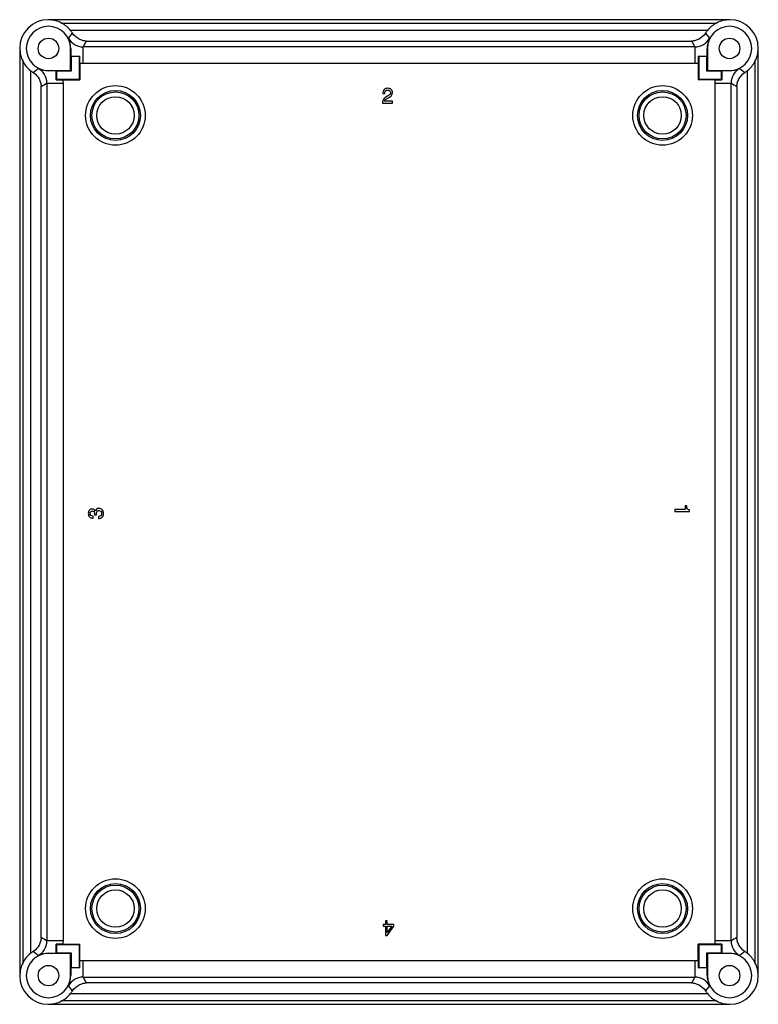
# Model space of a CAD drawing. Header units: millimetres. Extents: x 37 to 307, y 59 to 419.
import ezdxf

# ---------------------------------------------------------------- set-up
doc = ezdxf.new("R2010")
doc.units = ezdxf.units.MM
doc.header["$LTSCALE"] = 31.327233
doc.layers.get('0').update_dxf_attribs({"linetype": 'CONTINUOUS'})

msp = doc.modelspace()

# ---------------------------------------------------------------- linework, layer by layer
at = {"color": 7, "linetype": 'Continuous'}
for p, q in [((296.76, 419.37), (47.76, 419.37)), ((52.54, 418.19), (291.98, 418.19)), ((55.08, 412.7), (56.6, 414.46)), ((288.67, 415.51), (55.85, 415.51)), ((287.92, 414.46), (289.43, 412.7)), ((61.64, 411.58), (282.87, 411.58)), ((37.3, 408.91), (37.3, 69.91)), ((55.85, 400.82), (55.85, 408.91)), ((55.85, 408.91), (55.93, 408.91)), ((60.41, 403.46), (60.41, 409.46)), ((284.11, 409.46), (60.41, 409.46)), ((284.11, 409.46), (284.11, 403.46)), ((288.59, 408.91), (288.67, 408.91)), ((288.67, 408.91), (288.67, 400.82)), ((307.22, 69.91), (307.22, 408.91)), ((38.48, 74.69), (38.48, 404.13)), ((56.06, 405.91), (56.06, 400.61)), ((59.06, 405.91), (56.06, 405.91)), ((59.21, 406.07), (59.06, 405.91)), ((59.06, 397.61), (59.06, 405.91)), ((59.23, 403.52), (59.23, 397.44)), ((60.41, 403.46), (284.11, 403.46)), ((285.28, 403.52), (285.28, 397.44)), ((285.3, 406.07), (285.46, 405.91)), ((285.46, 405.91), (285.46, 397.61)), ((288.46, 405.91), (285.46, 405.91)), ((288.63, 406.08), (288.46, 405.91)), ((288.46, 400.61), (288.46, 405.91)), ((288.61, 404.35), (288.61, 400.78)), ((306.04, 404.13), (306.04, 74.69)), ((41.16, 400.82), (41.16, 78)), ((42.21, 400.07), (43.97, 401.59)), ((47.76, 400.74), (47.76, 400.82)), ((47.76, 400.82), (55.85, 400.82)), ((50.59, 400.78), (50.76, 400.61)), ((50.76, 400.61), (50.76, 397.61)), ((56.06, 400.61), (50.76, 400.61)), ((52.32, 400.77), (55.89, 400.77)), ((293.76, 400.61), (288.46, 400.61)), ((288.67, 400.82), (296.76, 400.82)), ((293.76, 397.61), (293.76, 400.61)), ((296.76, 400.82), (296.76, 400.74)), ((300.55, 401.59), (302.3, 400.07)), ((303.36, 78), (303.36, 400.82)), ((47.21, 396.26), (47.21, 82.56)), ((47.21, 396.26), (53.21, 396.26)), ((50.6, 397.46), (50.76, 397.61)), ((50.76, 397.61), (59.06, 397.61)), ((53.15, 397.44), (59.23, 397.44)), ((53.21, 82.56), (53.21, 396.26)), ((59.23, 397.44), (59.06, 397.61)), ((285.28, 397.44), (285.46, 397.61)), ((291.36, 397.44), (285.28, 397.44)), ((285.46, 397.61), (293.76, 397.61)), ((291.31, 396.26), (291.31, 82.56)), ((291.31, 396.26), (297.3, 396.26)), ((293.91, 397.46), (293.76, 397.61)), ((297.3, 82.56), (297.3, 396.26)), ((45.09, 83.8), (45.09, 395.03)), ((299.43, 395.03), (299.43, 83.8)), ((169.86, 388.91), (173.51, 388.91)), ((170, 392.38), (170.72, 392.38)), ((173.51, 389.58), (170.64, 389.58)), ((173.51, 388.91), (173.51, 389.58)), ((281.1, 241.61), (280.53, 241.61)), ((280.53, 241.61), (280.53, 240.35)), ((64.12, 237.14), (64.12, 237.87)), ((64.66, 238.43), (65.33, 238.43)), ((66.06, 237.74), (66.06, 237.01)), ((280.53, 240.35), (276.76, 240.35)), ((276.76, 240.35), (276.76, 239.62)), ((276.76, 239.62), (282.07, 239.62)), ((282.07, 239.62), (282.07, 240.19)), ((63.99, 237.14), (64.12, 237.14)), ((170.97, 88.6), (170.18, 88.6)), ((170.18, 88.6), (170.18, 88)), ((170.18, 88), (170.97, 88)), ((171.63, 89.91), (170.97, 89.91)), ((170.97, 89.91), (170.97, 88.6)), ((170.97, 88), (170.97, 84.6)), ((171.63, 88.6), (171.63, 89.91)), ((173.99, 88.6), (171.63, 88.6)), ((171.63, 88), (173.3, 88)), ((171.63, 85.63), (171.63, 88)), ((173.3, 88), (171.63, 85.63)), ((171.63, 84.6), (173.99, 87.93)), ((173.99, 87.93), (173.99, 88.6)), ((170.97, 84.6), (171.63, 84.6)), ((53.21, 82.56), (47.21, 82.56)), ((50.6, 81.37), (50.76, 81.21)), ((59.06, 81.21), (50.76, 81.21)), ((50.76, 81.21), (50.76, 78.21)), ((53.15, 81.39), (59.23, 81.39)), ((59.23, 81.39), (59.06, 81.21)), ((59.06, 72.91), (59.06, 81.21)), ((59.23, 75.31), (59.23, 81.39)), ((291.36, 81.39), (285.28, 81.39)), ((285.28, 81.39), (285.46, 81.21)), ((285.28, 75.31), (285.28, 81.39)), ((293.76, 81.21), (285.46, 81.21)), ((285.46, 81.21), (285.46, 72.91)), ((297.3, 82.56), (291.31, 82.56)), ((293.91, 81.37), (293.76, 81.21)), ((293.76, 78.21), (293.76, 81.21)), ((43.97, 77.24), (42.21, 78.75)), ((47.76, 78), (47.76, 78.08)), ((55.85, 78), (47.76, 78)), ((50.76, 78.21), (56.06, 78.21)), ((55.85, 69.91), (55.85, 78)), ((55.9, 74.48), (55.9, 78.05)), ((56.06, 78.21), (56.06, 72.91)), ((288.46, 78.21), (293.76, 78.21)), ((288.46, 72.91), (288.46, 78.21)), ((292.19, 78.06), (288.62, 78.06)), ((296.76, 78), (288.67, 78)), ((288.67, 78), (288.67, 69.91)), ((293.92, 78.04), (293.76, 78.21)), ((296.76, 78.08), (296.76, 78)), ((302.3, 78.75), (300.55, 77.24)), ((55.89, 72.75), (56.06, 72.91)), ((56.06, 72.91), (59.06, 72.91)), ((59.21, 72.76), (59.06, 72.91)), ((284.11, 75.36), (60.41, 75.36)), ((60.41, 69.37), (60.41, 75.36)), ((284.11, 75.36), (284.11, 69.37)), ((285.3, 72.76), (285.46, 72.91)), ((285.46, 72.91), (288.46, 72.91)), ((55.93, 69.91), (55.85, 69.91)), ((60.41, 69.37), (284.11, 69.37)), ((288.67, 69.91), (288.59, 69.91)), ((307.26, 69.91), (307.22, 69.91)), ((56.6, 64.37), (55.08, 66.12)), ((282.87, 67.24), (61.64, 67.24)), ((289.43, 66.12), (287.92, 64.37)), ((55.85, 63.31), (288.67, 63.31)), ((47.76, 59.45), (296.76, 59.45)), ((291.98, 60.63), (52.54, 60.63))]:
    msp.add_line(p, q, dxfattribs=at)
for centre, radius in [((47.76, 408.91), 3.75), ((296.76, 408.91), 3.75), ((72.26, 384.41), 10.89), ((72.26, 384.41), 9.15), ((72.26, 384.41), 8.58), ((272.26, 384.41), 10.89), ((272.26, 384.41), 9.15), ((272.26, 384.41), 8.58), ((72.26, 384.41), 6.85), ((272.26, 384.41), 6.85), ((72.26, 94.41), 10.89), ((272.26, 94.41), 10.89), ((72.26, 94.41), 9.15), ((72.26, 94.41), 8.58), ((72.26, 94.41), 6.85), ((272.26, 94.41), 9.15), ((272.26, 94.41), 8.58), ((272.26, 94.41), 6.85), ((47.76, 69.91), 3.75), ((296.76, 69.91), 3.75)]:
    msp.add_circle(centre, radius, dxfattribs=at)
for centre, radius, start, end in [((47.76, 408.91), 10.5, 90, 180), ((296.76, 408.91), 10.5, 0, 90), ((47.76, 408.91), 8.09, 0, 270), ((48.05, 409.15), 10.06, 31.8447, 39.2167), ((296.5, 409.13), 10.1, 140.7974, 148.1413), ((296.76, 408.91), 8.09, 270, 180), ((47.55, 409.03), 8.38, 359.2003, 25.9967), ((296.96, 409.03), 8.38, 154.0033, 180.7997), ((388.76, 404.68), 332.86, 179.2714, 179.7595), ((-16.79, 404.91), 305.41, 0.2186, 0.7505), ((63.33, 1987.59), 1581.53, 269.73079, 269.85088), ((455.79, 404.35), 399.89, 179.7525, 180.0004), ((-97.29, 403.59), 156.52, 359.973, 0.9063), ((60.41, 415.47), 12.01, 264.3677, 269.9972), ((284.1, 415.47), 12.01, 270.0025, 275.6323), ((449.14, 403.53), 163.86, 179.1145, 180.0061), ((281.19, 1987.61), 1581.55, 270.1491, 270.26919), ((-108.24, 404.36), 396.85, 359.9986, 0.2484), ((47.54, 408.65), 10.1, 230.7974, 238.1413), ((47.64, 409.12), 8.38, 244.003, 270.8), ((51.76, 95.35), 305.41, 90.2186, 90.7505), ((52.31, 3.9), 396.87, 89.9986, 90.2484), ((-1530.77, 393.34), 1581.38, 0.1491, 0.2692), ((292.19, 0.71), 400.06, 89.7526, 90.0004), ((1875.41, 393.34), 1581.5, 179.73078, 179.85088), ((292.53, 67.91), 332.85, 89.2714, 89.7595), ((296.87, 409.12), 8.38, 269.2003, 295.9967), ((296.99, 408.62), 10.06, 301.8447, 309.2167), ((53.14, 561.29), 163.86, 269.1145, 270.0061), ((41.2, 396.26), 12.01, 0.0039, 5.6327), ((303.32, 396.26), 12.01, 174.3672, 179.9968), ((291.44, 553.96), 156.52, 269.973, 270.9063), ((-1530.89, 85.48), 1581.5, 359.73078, 359.85088), ((53.08, -75.14), 156.52, 89.973, 90.9063), ((41.2, 82.57), 12.01, 354.3672, 359.9968), ((303.32, 82.57), 12.01, 180.0039, 185.6327), ((291.38, -82.47), 163.86, 89.1145, 90.0061), ((1875.28, 85.48), 1581.37, 180.1491, 180.2692), ((47.76, 69.91), 8.09, 90, 360), ((47.52, 70.2), 10.06, 121.8447, 129.2167), ((47.64, 69.71), 8.38, 89.2003, 115.9967), ((51.99, 410.91), 332.85, 269.2714, 269.7595), ((52.32, 478.12), 400.06, 269.7526, 270.0004), ((296.76, 69.91), 8.09, 180, 90), ((292.2, 474.92), 396.87, 269.9986, 270.2484), ((292.76, 383.47), 305.41, 270.2186, 270.7505), ((296.87, 69.71), 8.38, 64.003, 90.8), ((296.97, 70.17), 10.1, 50.7974, 58.1413), ((452.75, 74.47), 396.85, 179.9986, 180.2484), ((63.33, -1508.8), 1581.56, 90.1491, 90.2692), ((361.31, 73.91), 305.41, 180.2186, 180.7505), ((-104.63, 75.29), 163.86, 359.1145, 0.0061), ((60.41, 63.35), 12.01, 90.0025, 95.6323), ((284.1, 63.35), 12.01, 84.3677, 89.9972), ((441.81, 75.23), 156.52, 179.973, 180.9063), ((281.19, -1508.76), 1581.52, 89.73079, 89.85088), ((-44.23, 74.14), 332.85, 359.2714, 359.7595), ((-111.28, 74.47), 399.89, 359.7525, 0.0004), ((47.76, 69.91), 10.5, 180, 270), ((47.55, 69.79), 8.38, 334.0034, 0.7995), ((296.96, 69.79), 8.38, 179.2003, 205.9967), ((296.76, 69.91), 10.5, 270, 360), ((48.02, 69.7), 10.1, 320.7974, 328.1413), ((296.47, 69.68), 10.06, 211.8447, 219.2167)]:
    msp.add_arc(centre, radius, start, end, dxfattribs=at)
for centre, major_axis, start_param, end_param in [((47.76, 408.91), (0, 10.44), -0.886644, -0.475699), ((296.76, 408.91), (0, 10.44), 0.475699, 0.886644), ((47.75, 408.91), (10.44, 0), -2.665894, -2.254948), ((296.76, 408.91), (10.44, 0), -0.886644, -0.475699), ((47.75, 69.91), (10.44, 0), 2.254948, 2.665894), ((296.76, 69.91), (10.44, 0), 0.475699, 0.886644), ((47.76, 69.91), (0, 10.44), -2.665894, -2.254948), ((296.76, 69.91), (0, 10.44), -4.028237, -3.617292)]:
    msp.add_ellipse(centre, major_axis=major_axis, ratio=1, start_param=start_param, end_param=end_param, dxfattribs=at)
for points, knots in [([(52.54, 418.19), (51.79, 418.58), (50.23, 419.16), (48.57, 419.37), (47.76, 419.37)], [0, 0, 0, 0, 0.508142, 1, 1, 1, 1]), ([(296.76, 419.37), (295.95, 419.37), (294.29, 419.16), (292.73, 418.58), (291.98, 418.19)], [0, 0, 0, 0, 0.491827, 1, 1, 1, 1]), ([(61.64, 411.58), (61.18, 411.59), (60.24, 411.72), (58.37, 412.46), (57.17, 413.56), (56.6, 414.46)], [0, 0, 0, 0, 0.23081, 0.469681, 1, 1, 1, 1]), ([(287.92, 414.46), (287.35, 413.56), (286.15, 412.46), (284.28, 411.72), (283.34, 411.59), (282.87, 411.58)], [0, 0, 0, 0, 0.530319, 0.769191, 1, 1, 1, 1]), ([(55.08, 412.7), (55.58, 411.74), (57.13, 410.06), (59.33, 409.46), (60.41, 409.46)], [0, 0, 0, 0, 0.5, 1, 1, 1, 1]), ([(284.11, 409.46), (285.18, 409.46), (287.39, 410.06), (288.94, 411.74), (289.43, 412.7)], [0, 0, 0, 0, 0.499997, 1, 1, 1, 1]), ([(37.3, 408.91), (37.3, 408.1), (37.51, 406.44), (38.09, 404.88), (38.48, 404.13)], [0, 0, 0, 0, 0.491827, 1, 1, 1, 1]), ([(306.04, 404.13), (306.42, 404.88), (307.01, 406.44), (307.21, 408.1), (307.22, 408.91)], [0, 0, 0, 0, 0.508168, 1, 1, 1, 1]), ([(42.21, 400.07), (43.11, 399.5), (44.21, 398.3), (44.95, 396.43), (45.08, 395.49), (45.09, 395.03)], [0, 0, 0, 0, 0.530319, 0.769191, 1, 1, 1, 1]), ([(47.21, 396.26), (47.21, 397.34), (46.6, 399.54), (44.93, 401.09), (43.97, 401.59)], [0, 0, 0, 0, 0.499997, 1, 1, 1, 1]), ([(300.55, 401.59), (299.59, 401.09), (297.91, 399.54), (297.3, 397.34), (297.3, 396.26)], [0, 0, 0, 0, 0.5, 1, 1, 1, 1]), ([(299.43, 395.03), (299.43, 395.49), (299.56, 396.43), (300.31, 398.3), (301.41, 399.5), (302.3, 400.07)], [0, 0, 0, 0, 0.23081, 0.469681, 1, 1, 1, 1]), ([(45.09, 83.8), (45.08, 83.33), (44.95, 82.39), (44.21, 80.52), (43.11, 79.32), (42.21, 78.75)], [0, 0, 0, 0, 0.23081, 0.469681, 1, 1, 1, 1]), ([(302.3, 78.75), (301.41, 79.32), (300.31, 80.52), (299.56, 82.39), (299.43, 83.33), (299.43, 83.8)], [0, 0, 0, 0, 0.530319, 0.769191, 1, 1, 1, 1]), ([(43.97, 77.24), (44.93, 77.73), (46.6, 79.28), (47.21, 81.48), (47.21, 82.56)], [0, 0, 0, 0, 0.5, 1, 1, 1, 1]), ([(297.3, 82.56), (297.3, 81.48), (297.91, 79.28), (299.59, 77.73), (300.55, 77.24)], [0, 0, 0, 0, 0.499997, 1, 1, 1, 1]), ([(38.48, 74.69), (38.09, 73.94), (37.51, 72.38), (37.3, 70.72), (37.3, 69.91)], [0, 0, 0, 0, 0.508168, 1, 1, 1, 1]), ([(307.22, 69.91), (307.21, 70.72), (307.01, 72.38), (306.42, 73.94), (306.04, 74.69)], [0, 0, 0, 0, 0.491827, 1, 1, 1, 1]), ([(60.41, 69.37), (59.33, 69.37), (57.13, 68.76), (55.58, 67.08), (55.08, 66.12)], [0, 0, 0, 0, 0.499997, 1, 1, 1, 1]), ([(289.43, 66.12), (288.94, 67.08), (287.39, 68.76), (285.18, 69.37), (284.11, 69.37)], [0, 0, 0, 0, 0.5, 1, 1, 1, 1]), ([(56.6, 64.37), (57.17, 65.26), (58.37, 66.36), (60.24, 67.11), (61.18, 67.24), (61.64, 67.24)], [0, 0, 0, 0, 0.530319, 0.769191, 1, 1, 1, 1]), ([(282.87, 67.24), (283.34, 67.24), (284.28, 67.11), (286.15, 66.36), (287.35, 65.26), (287.92, 64.37)], [0, 0, 0, 0, 0.23081, 0.469681, 1, 1, 1, 1]), ([(47.76, 59.45), (48.57, 59.46), (50.23, 59.66), (51.79, 60.25), (52.54, 60.63)], [0, 0, 0, 0, 0.491827, 1, 1, 1, 1]), ([(291.98, 60.63), (292.73, 60.25), (294.29, 59.66), (295.95, 59.46), (296.76, 59.45)], [0, 0, 0, 0, 0.508142, 1, 1, 1, 1])]:
    msp.add_open_spline(points, degree=3, knots=knots, dxfattribs=at)
for points in [[(60.41, 409.46), (60.82, 410.17), (61.23, 410.87), (61.64, 411.58)], [(282.87, 411.58), (283.28, 410.87), (283.69, 410.17), (284.11, 409.46)], [(55.9, 406.08), (55.95, 406.02), (56, 405.97), (56.06, 405.91)], [(55.89, 400.77), (55.88, 400.78), (55.87, 400.8), (55.85, 400.82)], [(55.88, 400.78), (55.94, 400.72), (56, 400.67), (56.06, 400.61)], [(288.62, 400.79), (288.57, 400.73), (288.51, 400.67), (288.46, 400.61)], [(293.93, 400.77), (293.87, 400.72), (293.81, 400.67), (293.76, 400.61)], [(45.09, 395.03), (45.8, 395.44), (46.5, 395.85), (47.21, 396.26)], [(297.3, 396.26), (298.01, 395.85), (298.72, 395.44), (299.43, 395.03)], [(170.47, 393.85), (170.15, 393.52), (170, 393.03), (170, 392.38)], [(171.78, 394.34), (171.23, 394.34), (170.8, 394.18), (170.47, 393.85)], [(170.72, 392.38), (170.72, 392.82), (170.82, 393.13), (171.02, 393.35)], [(171.02, 393.35), (171.21, 393.56), (171.47, 393.67), (171.79, 393.67)], [(173.05, 393.92), (172.73, 394.2), (172.3, 394.34), (171.78, 394.34)], [(171.79, 393.67), (172.09, 393.67), (172.33, 393.58), (172.52, 393.41)], [(172.52, 393.41), (172.71, 393.24), (172.8, 393.01), (172.8, 392.73)], [(172.8, 392.73), (172.8, 392.49), (172.73, 392.28), (172.59, 392.09)], [(173.53, 392.74), (173.53, 393.24), (173.37, 393.63), (173.05, 393.92)], [(173.2, 391.72), (173.42, 392), (173.53, 392.34), (173.53, 392.74)], [(170.25, 390.33), (170.01, 389.98), (169.88, 389.51), (169.86, 388.91)], [(171.59, 391.39), (170.93, 391.04), (170.49, 390.69), (170.25, 390.33)], [(170.64, 389.58), (170.7, 389.82), (170.81, 390.01), (170.98, 390.18)], [(170.98, 390.18), (171.14, 390.35), (171.5, 390.58), (172.07, 390.88)], [(172.59, 392.09), (172.45, 391.91), (172.11, 391.67), (171.59, 391.39)], [(172.07, 390.88), (172.6, 391.16), (172.98, 391.44), (173.2, 391.72)], [(281.34, 240.6), (281.2, 240.78), (281.12, 241.12), (281.1, 241.61)], [(62.72, 240.05), (62.46, 239.75), (62.33, 239.36), (62.33, 238.87)], [(62.33, 238.87), (62.33, 238.37), (62.47, 237.95), (62.77, 237.63)], [(63.78, 240.5), (63.34, 240.5), (62.98, 240.35), (62.72, 240.05)], [(62.77, 237.63), (63.06, 237.3), (63.47, 237.14), (63.99, 237.14)], [(63, 238.85), (63, 239.12), (63.08, 239.34), (63.23, 239.51)], [(64.12, 237.87), (63.37, 237.91), (63, 238.24), (63, 238.85)], [(63.23, 239.51), (63.38, 239.69), (63.58, 239.77), (63.84, 239.77)], [(64.48, 240.33), (64.3, 240.44), (64.07, 240.5), (63.78, 240.5)], [(63.84, 239.77), (64.11, 239.77), (64.32, 239.67), (64.47, 239.48)], [(64.47, 239.48), (64.6, 239.32), (64.66, 238.96), (64.66, 238.43)], [(64.92, 239.7), (64.81, 240.01), (64.66, 240.22), (64.48, 240.33)], [(66.2, 240.7), (65.52, 240.7), (65.09, 240.36), (64.92, 239.7)], [(65.33, 238.43), (65.34, 238.78), (65.37, 239.07), (65.42, 239.32)], [(65.42, 239.32), (65.47, 239.5), (65.56, 239.65), (65.71, 239.78)], [(65.71, 239.78), (65.85, 239.91), (66.02, 239.97), (66.22, 239.97)], [(67.2, 238.87), (67.2, 238.17), (66.82, 237.79), (66.06, 237.74)], [(67.4, 240.19), (67.09, 240.53), (66.69, 240.7), (66.2, 240.7)], [(66.22, 239.97), (66.49, 239.97), (66.72, 239.87), (66.91, 239.67)], [(66.91, 239.67), (67.11, 239.47), (67.2, 239.21), (67.2, 238.87)], [(67.87, 238.83), (67.87, 239.4), (67.72, 239.86), (67.4, 240.19)], [(67.41, 237.5), (67.72, 237.81), (67.87, 238.26), (67.87, 238.83)], [(282.07, 240.19), (281.71, 240.29), (281.47, 240.42), (281.34, 240.6)], [(66.06, 237.01), (66.65, 237.03), (67.1, 237.19), (67.41, 237.5)], [(47.21, 82.56), (46.5, 82.98), (45.8, 83.39), (45.09, 83.8)], [(299.43, 83.8), (298.72, 83.39), (298.01, 82.98), (297.3, 82.56)], [(50.59, 78.05), (50.65, 78.11), (50.7, 78.16), (50.76, 78.21)], [(55.89, 78.04), (55.95, 78.09), (56, 78.16), (56.06, 78.21)], [(288.63, 78.05), (288.58, 78.1), (288.51, 78.16), (288.46, 78.21)], [(288.62, 72.74), (288.56, 72.8), (288.51, 72.86), (288.46, 72.91)], [(61.64, 67.24), (61.23, 67.95), (60.82, 68.66), (60.41, 69.37)], [(284.11, 69.37), (283.69, 68.66), (283.28, 67.95), (282.87, 67.24)]]:
    msp.add_open_spline(points, degree=3, dxfattribs=at)

doc.saveas('drawing.dxf')
